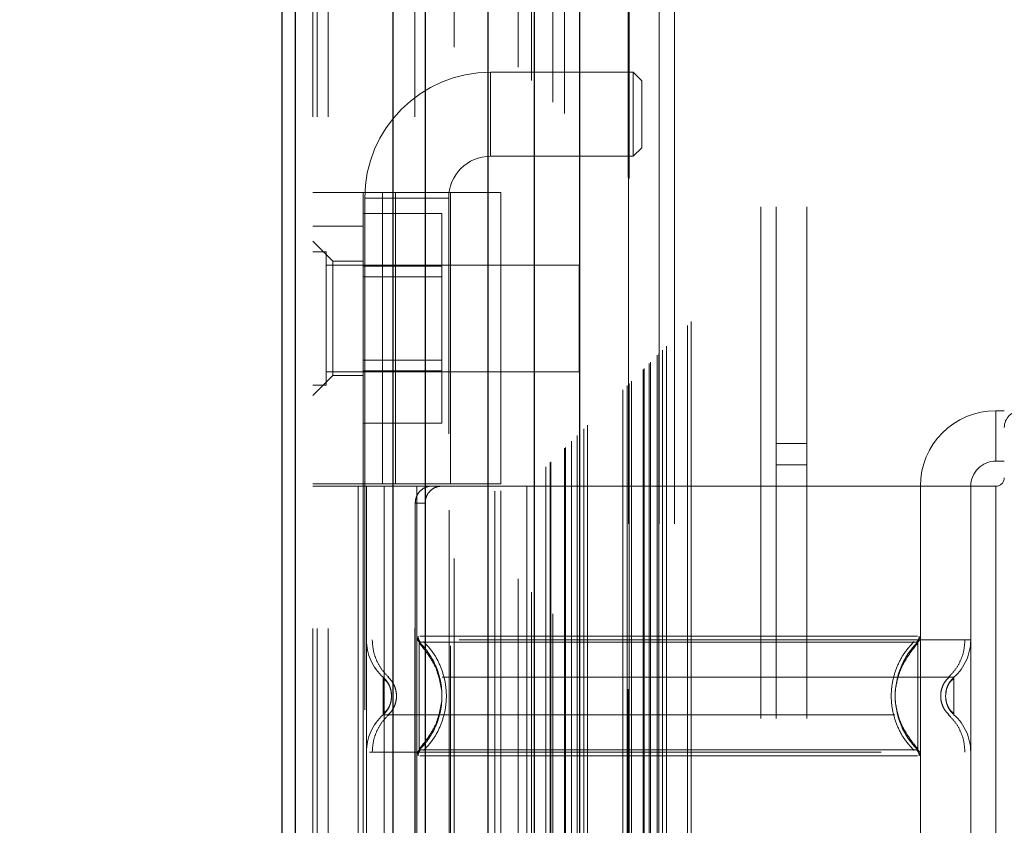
# Model space of a CAD drawing. Header units: inches. Extents: x 0.2 to 10.8, y 0.2 to 8.2.
# Tile 48 of 98: x 2.636 to 2.829, y 4.637 to 4.795. Entities that reach past the tile are written whole.
import ezdxf

# ---------------------------------------------------------------- set-up
doc = ezdxf.new("R2010")
doc.units = ezdxf.units.IN
doc.header["$MEASUREMENT"] = 0
doc.linetypes.add('HIDDEN', pattern=[0.07500000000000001, 0.05, -0.025])
doc.layers.add('DIMENSIONS', color=140, linetype='Continuous')
doc.layers.add('SLD-0', color=179, linetype='Continuous')
doc.styles.add('SLDTEXTSTYLE0', font='TXT', dxfattribs={"width": 0.7})
doc.dimstyles.new('SLDDIMSTYLE0', dxfattribs={"dimtxt": 0.0849609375, "dimasz": 0.13, "dimexe": 0, "dimexo": 0.0625, "dimgap": 0.021240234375, "dimtad": 0, "dimtih": 1, "dimtoh": 1, "dimlfac": 12, "dimrnd": 1e-09, "dimzin": 12, "dimdsep": 46, "dimtxsty": 'SLDTEXTSTYLE0', "dimsah": 1, "dimcen": 0.09, "dimadec": 0, "dimazin": 3, "dimtfac": 1, "dimtofl": 0, "dimtmove": 0, "dimatfit": 3, "dimfxl": 0, "dimfrac": 2, "dimtolj": 1, "dimtzin": 12, "dimarcsym": 0})

# ---------------------------------------------------------------- blocks, each defined once
blk = doc.blocks.new('_D_1')
at = {"layer": 'DIMENSIONS'}
for p, q in [((2.925384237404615, 4.889010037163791), (2.274023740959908, 4.889010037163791)), ((2.399023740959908, 4.889010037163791), (2.399023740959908, 4.329634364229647)), ((2.23744966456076, 4.175583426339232), (2.208919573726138, 4.175583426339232)), ((2.208919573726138, 4.175583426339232), (2.208919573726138, 4.040552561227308)), ((2.560597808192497, 4.175583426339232), (2.589127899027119, 4.175583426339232)), ((2.589127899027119, 4.175583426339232), (2.589127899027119, 4.040552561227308)), ((2.208919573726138, 4.040552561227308), (2.23744966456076, 4.040552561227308)), ((2.589127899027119, 4.040552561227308), (2.560597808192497, 4.040552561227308)), ((2.399023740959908, 3.39873236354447), (2.399023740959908, 4.021532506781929)), ((2.925384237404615, 3.39873236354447), (2.274023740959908, 3.39873236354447))]:
    blk.add_line(p, q, dxfattribs=at)
for points in [[(2.399023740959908, 4.889010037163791), (2.379023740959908, 4.759010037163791), (2.419023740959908, 4.759010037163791)], [(2.399023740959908, 3.39873236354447), (2.419023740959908, 3.528732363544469), (2.379023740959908, 3.528732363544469)]]:
    blk.add_solid(points, dxfattribs=at)
at = {"layer": 'DIMENSIONS', "char_height": 0.08333333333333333, "attachment_point": 1, "style": 'SLDTEXTSTYLE0'}
for s, insert in [('17.88', (2.2374496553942, 4.302025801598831)), ('454.2', (2.23744966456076, 4.147974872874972))]:
    blk.add_mtext(s, dxfattribs=dict(at, insert=insert))

msp = doc.modelspace()

# ---------------------------------------------------------------- linework, layer by layer
at = {"layer": 'SLD-0', "linetype": 'HIDDEN', "lineweight": 18}
for p, q in [((2.696668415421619, 3.175962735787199), (2.696668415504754, 5.57257996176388)), ((2.693668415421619, 3.175962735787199), (2.693668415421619, 5.121110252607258)), ((2.694547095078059, 3.175962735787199), (2.694547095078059, 5.120611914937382)), ((2.696668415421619, 3.175962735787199), (2.696668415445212, 5.119614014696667)), ((2.713623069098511, 3.175962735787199), (2.713623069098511, 5.111638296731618)), ((2.715744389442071, 3.175962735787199), (2.715744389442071, 5.111379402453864)), ((2.720366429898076, 5.099057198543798), (2.720366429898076, 3.188682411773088)), ((2.721290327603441, 3.189596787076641), (2.721290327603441, 5.098145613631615)), ((2.729293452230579, 3.202759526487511), (2.729293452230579, 5.084982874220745)), ((2.730426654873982, 3.202866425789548), (2.730426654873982, 5.084875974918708)), ((2.733793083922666, 5.0856752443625), (2.733793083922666, 3.202067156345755)), ((2.735495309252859, 3.20380176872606), (2.735495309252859, 5.083940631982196)), ((2.736400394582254, 5.083034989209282), (2.736400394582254, 3.204705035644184)), ((2.739245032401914, 3.207551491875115), (2.739245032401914, 5.08019090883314)), ((2.740058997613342, 3.208365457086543), (2.740058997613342, 5.079376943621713)), ((2.740208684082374, 3.208515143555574), (2.740208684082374, 5.079227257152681)), ((2.740615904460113, 5.078829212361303), (2.740615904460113, 3.208924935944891)), ((2.742877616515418, 5.076590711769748), (2.742877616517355, 3.211151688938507)), ((2.742908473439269, 3.211212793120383), (2.742908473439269, 5.076531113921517)), ((2.743042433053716, 3.211348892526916), (2.743042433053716, 5.076393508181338)), ((2.744236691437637, 3.212546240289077), (2.744236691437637, 5.075195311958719)), ((2.745361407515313, 3.213667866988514), (2.745361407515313, 5.074074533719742)), ((2.745832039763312, 5.073645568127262), (2.745832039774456, 3.21409683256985)), ((2.746663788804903, 3.214970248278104), (2.746663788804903, 5.072772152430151)), ((2.74739451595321, 3.215700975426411), (2.74739451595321, 5.072041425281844)), ((2.754278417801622, 3.222584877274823), (2.754278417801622, 5.065157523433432)), ((2.755111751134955, 3.223418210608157), (2.755111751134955, 5.064324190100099)), ((2.755324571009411, 5.064096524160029), (2.755324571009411, 3.223648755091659)), ((2.755528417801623, 5.063907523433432), (2.755528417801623, 3.223834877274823)), ((2.755528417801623, 3.223834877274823), (2.755528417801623, 5.063907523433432)), ((2.755945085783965, 3.224251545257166), (2.755945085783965, 5.063490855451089)), ((2.755992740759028, 3.224281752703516), (2.755992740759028, 5.063448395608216)), ((2.758236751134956, 3.226543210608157), (2.758236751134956, 5.061199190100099)), ((2.758236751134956, 3.226543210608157), (2.758236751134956, 5.061199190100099)), ((2.758477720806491, 3.226784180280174), (2.758477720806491, 5.060958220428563)), ((2.759406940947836, 3.227713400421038), (2.759406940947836, 5.060029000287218)), ((2.75969508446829, 3.22800154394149), (2.75969508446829, 5.059740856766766)), ((2.761317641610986, 3.229604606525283), (2.761317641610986, 5.05813625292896)), ((2.762024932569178, 3.23033139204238), (2.762024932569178, 5.057411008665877)), ((2.762797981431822, 3.231104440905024), (2.762797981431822, 5.056637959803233)), ((2.766888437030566, 3.235194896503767), (2.766888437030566, 5.052547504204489)), ((2.767616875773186, 3.235926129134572), (2.767616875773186, 5.051836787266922)), ((2.781251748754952, 3.258379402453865), (2.781251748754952, 5.029296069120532)), ((2.781251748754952, 3.258379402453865), (2.781251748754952, 5.029296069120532)), ((2.784251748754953, 3.258379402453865), (2.784251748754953, 5.029296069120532)), ((2.790251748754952, 3.258379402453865), (2.790251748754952, 5.029296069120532)), ((2.755384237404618, 3.296412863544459), (2.755384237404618, 4.991329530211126)), ((2.761384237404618, 3.296412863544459), (2.761384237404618, 4.991329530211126)), ((2.764384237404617, 3.296412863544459), (2.764384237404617, 4.991329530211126)), ((2.764384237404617, 3.296412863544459), (2.764384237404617, 4.991329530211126)), ((2.728445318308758, 4.768269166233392), (2.728445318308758, 4.784673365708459)), ((2.75633245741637, 4.784673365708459), (2.728445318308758, 4.784673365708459)), ((2.75633245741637, 4.784673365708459), (2.75633245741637, 4.768269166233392)), ((2.757972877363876, 4.783032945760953), (2.75633245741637, 4.784673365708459)), ((2.757972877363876, 4.783032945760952), (2.757972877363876, 4.7699095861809)), ((2.75633245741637, 4.768269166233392), (2.757972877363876, 4.7699095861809)), ((2.728445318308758, 4.768269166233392), (2.75633245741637, 4.768269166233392)), ((2.693668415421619, 4.761169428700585), (2.730413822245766, 4.761169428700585)), ((2.703510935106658, 4.704246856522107), (2.703510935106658, 4.761169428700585)), ((2.707285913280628, 4.704246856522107), (2.707285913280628, 4.761169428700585)), ((2.709833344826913, 4.761169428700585), (2.709833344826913, 4.704246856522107)), ((2.720571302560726, 4.704246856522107), (2.720571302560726, 4.761169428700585)), ((2.730413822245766, 4.704246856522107), (2.730413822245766, 4.761169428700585)), ((2.70383901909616, 4.760067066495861), (2.720243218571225, 4.760067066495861)), ((2.70383901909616, 4.760067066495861), (2.70383901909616, 4.514004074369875)), ((2.720243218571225, 4.514004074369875), (2.720243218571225, 4.760067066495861)), ((2.703510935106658, 4.757042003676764), (2.718927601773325, 4.757042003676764)), ((2.718927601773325, 4.746794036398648), (2.718927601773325, 4.757042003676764)), ((2.693668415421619, 4.754607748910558), (2.703510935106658, 4.754607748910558)), ((2.697605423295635, 4.747717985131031), (2.693668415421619, 4.751654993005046)), ((2.696272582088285, 4.749566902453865), (2.693668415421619, 4.749566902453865)), ((2.696272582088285, 4.723525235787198), (2.696272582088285, 4.749566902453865)), ((2.697605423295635, 4.747717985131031), (2.697605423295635, 4.736563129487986)), ((2.703510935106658, 4.747717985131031), (2.697605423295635, 4.747717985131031)), ((2.745751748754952, 4.746962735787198), (2.696272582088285, 4.746962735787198)), ((2.703510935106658, 4.746794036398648), (2.718927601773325, 4.746794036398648)), ((2.718927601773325, 4.726298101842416), (2.718927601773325, 4.746794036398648)), ((2.745751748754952, 4.726129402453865), (2.745751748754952, 4.746962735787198)), ((2.718927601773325, 4.744708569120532), (2.703510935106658, 4.744708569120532)), ((2.697605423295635, 4.736563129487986), (2.697605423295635, 4.725408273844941)), ((2.703510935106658, 4.728383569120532), (2.718927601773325, 4.728383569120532)), ((2.693668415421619, 4.721471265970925), (2.697605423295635, 4.725408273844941)), ((2.696272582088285, 4.726129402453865), (2.745751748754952, 4.726129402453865)), ((2.697605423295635, 4.725408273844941), (2.703510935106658, 4.725408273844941)), ((2.703510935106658, 4.726298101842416), (2.718927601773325, 4.726298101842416)), ((2.718927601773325, 4.7160501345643), (2.718927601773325, 4.726298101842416)), ((2.693668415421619, 4.723525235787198), (2.696272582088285, 4.723525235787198)), ((2.827198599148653, 4.718518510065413), (2.827198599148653, 4.708675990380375)), ((2.827198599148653, 4.718518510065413), (2.82883901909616, 4.718518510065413)), ((2.703510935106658, 4.7160501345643), (2.718927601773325, 4.7160501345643)), ((2.790251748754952, 4.712087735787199), (2.784251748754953, 4.712087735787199)), ((2.784251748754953, 4.707921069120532), (2.790251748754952, 4.707921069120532)), ((2.82883901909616, 4.708675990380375), (2.827198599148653, 4.708675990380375)), ((2.730413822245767, 4.704246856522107), (2.693668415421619, 4.704246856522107)), ((2.730413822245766, 4.703754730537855), (2.693668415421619, 4.703754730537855)), ((2.702576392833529, 4.703754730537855), (2.702576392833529, 4.57252113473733)), ((2.703510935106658, 4.704246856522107), (2.703510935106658, 4.703754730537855)), ((2.703510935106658, 4.703754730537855), (2.703510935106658, 4.57252113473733)), ((2.704167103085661, 4.703754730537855), (2.704167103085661, 4.57252113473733)), ((2.704167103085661, 4.703754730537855), (2.704167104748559, 4.673748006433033)), ((2.707646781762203, 4.703754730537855), (2.707646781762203, 4.57252113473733)), ((2.7140096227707, 4.703754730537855), (2.7140096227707, 4.57252113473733)), ((2.7140096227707, 4.703754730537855), (2.714009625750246, 4.674458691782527)), ((2.720571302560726, 4.57252113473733), (2.720571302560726, 4.703754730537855)), ((2.812434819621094, 4.703754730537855), (2.730413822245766, 4.703754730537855)), ((2.730413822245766, 4.57252113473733), (2.730413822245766, 4.703754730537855)), ((2.812434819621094, 4.703754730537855), (2.812434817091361, 4.674458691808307)), ((2.827198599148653, 4.703754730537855), (2.812434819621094, 4.703754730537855)), ((2.812434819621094, 4.703754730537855), (2.812434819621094, 4.57252113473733)), ((2.822277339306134, 4.703754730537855), (2.822277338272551, 4.673748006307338)), ((2.822277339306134, 4.703754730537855), (2.822277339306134, 4.57252113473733)), ((2.827198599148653, 4.703754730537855), (2.827198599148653, 4.57252113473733)), ((2.827198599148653, 4.703754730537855), (2.827198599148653, 4.57252113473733)), ((2.713716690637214, 4.700473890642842), (2.713716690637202, 4.575801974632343)), ((2.715650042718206, 4.700473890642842), (2.713716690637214, 4.700473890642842)), ((2.715650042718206, 4.700473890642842), (2.715650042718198, 4.575801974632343)), ((2.715343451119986, 4.672037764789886), (2.714500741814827, 4.67328818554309)), ((2.709086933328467, 4.662744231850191), (2.70899823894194, 4.663561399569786)), ((2.709088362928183, 4.662744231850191), (2.709000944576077, 4.663548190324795)), ((2.817443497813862, 4.663548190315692), (2.817356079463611, 4.662744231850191)), ((2.708998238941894, 4.66192706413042), (2.709086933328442, 4.662744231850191)), ((2.709000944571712, 4.661940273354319), (2.709088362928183, 4.662744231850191)), ((2.817356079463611, 4.662744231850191), (2.817443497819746, 4.661940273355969)), ((2.714500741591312, 4.652200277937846), (2.715343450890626, 4.653450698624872)), ((2.704741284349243, 4.651740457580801), (2.822277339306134, 4.651740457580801))]:
    msp.add_line(p, q, dxfattribs=at)
at = {"layer": 'SLD-0', "linetype": 'Continuous', "lineweight": 25}
for p, q in [((2.687668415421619, 3.175962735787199), (2.687668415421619, 5.121792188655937)), ((2.69030445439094, 3.175962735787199), (2.69030445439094, 5.120611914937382)), ((2.709380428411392, 3.175962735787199), (2.709380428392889, 5.111638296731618)), ((2.715744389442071, 3.175962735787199), (2.715744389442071, 5.111379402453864)), ((2.727884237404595, 5.0856752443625), (2.727884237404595, 3.202067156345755)), ((2.736968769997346, 5.076590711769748), (2.736968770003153, 3.211151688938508)), ((2.745832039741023, 5.073645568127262), (2.745832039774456, 3.214096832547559))]:
    msp.add_line(p, q, dxfattribs=at)
at = {"layer": 'SLD-0', "linetype": 'HIDDEN', "lineweight": 18}
for centre, radius, start, end in [((2.728445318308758, 4.760067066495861), 0.0246062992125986, 90, 180), ((2.728445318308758, 4.760067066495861), 0.008202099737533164, 90, 180), ((2.827198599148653, 4.703754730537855), 0.01476377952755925, 90, 180), ((2.832119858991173, 4.7152376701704), 0.003280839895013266, 90, 180), ((2.827198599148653, 4.703754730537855), 0.004921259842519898, 90, 180), ((2.827198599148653, 4.705395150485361), 0.001640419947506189, 270.0000000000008, 0), ((2.715650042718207, 4.674458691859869), 0.001640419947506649, 180.0000000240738, 225.523727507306), ((2.810794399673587, 4.674458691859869), 0.00164041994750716, 314.4762724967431, 359.9999999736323), ((2.7140096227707, 4.673748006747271), 0.009842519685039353, 180.0000000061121, 228.2366022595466), ((2.812434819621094, 4.673748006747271), 0.009842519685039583, 311.7633977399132, 0), ((2.7140096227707, 4.651740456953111), 0.009842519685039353, 131.7633977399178, 180), ((2.812434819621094, 4.651740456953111), 0.009842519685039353, 0, 48.23660226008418), ((2.715650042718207, 4.651029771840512), 0.001640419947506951, 134.476272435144, 180), ((2.810794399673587, 4.651029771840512), 0.001640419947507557, 2.751638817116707e-08, 45.52372749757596)]:
    msp.add_arc(centre, radius, start, end, dxfattribs=at)
for points, knots in [([(2.761041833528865, 3.229353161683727), (2.76103446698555, 3.231493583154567), (2.761013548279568, 3.237571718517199), (2.760996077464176, 3.248606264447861), (2.76098484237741, 3.263351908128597), (2.760984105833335, 3.280493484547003), (2.76098907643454, 3.305008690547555), (2.760993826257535, 3.335444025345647), (2.760989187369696, 3.380819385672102), (2.760991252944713, 3.43513297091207), (2.76099004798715, 3.553656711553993), (2.760991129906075, 3.786584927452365), (2.760990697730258, 4.174450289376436), (2.760990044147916, 4.515703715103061), (2.760991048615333, 4.750655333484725), (2.760989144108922, 4.838647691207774), (2.760994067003, 4.90478044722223), (2.76099052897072, 4.949195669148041), (2.760985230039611, 4.971638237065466), (2.760984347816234, 4.992882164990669), (2.760995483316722, 5.01162450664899), (2.761021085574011, 5.027231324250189), (2.76105633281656, 5.039790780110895), (2.761094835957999, 5.049728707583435), (2.761124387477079, 5.055607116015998), (2.761136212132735, 5.058220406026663), (2.76113656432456, 5.058298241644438)], [0, 0, 0, 0, 0.003510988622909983, 0.009970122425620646, 0.01809984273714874, 0.02769812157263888, 0.03808723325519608, 0.05831184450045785, 0.0776208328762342, 0.112515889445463, 0.1474017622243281, 0.2720338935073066, 0.4945852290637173, 0.7836126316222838, 0.8317877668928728, 0.8799735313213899, 0.9279454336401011, 0.9402645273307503, 0.952827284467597, 0.9647577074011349, 0.9751106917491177, 0.9835701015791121, 0.990357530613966, 0.9957119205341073, 0.9998722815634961, 1, 1, 1, 1]), ([(2.716804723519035, 4.703754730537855), (2.716439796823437, 4.703754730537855), (2.716060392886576, 4.703678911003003), (2.715325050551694, 4.703364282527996), (2.714973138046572, 4.703125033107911), (2.714379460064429, 4.702520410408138), (2.714134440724, 4.702151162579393), (2.713804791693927, 4.701350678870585), (2.713716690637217, 4.700914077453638), (2.713716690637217, 4.700473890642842)], [0, 0, 0, 0, 0.25, 0.25, 0.5, 0.5, 0.75, 0.75, 1, 1, 1, 1]), ([(2.715650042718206, 4.700473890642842), (2.715650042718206, 4.700908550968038), (2.715734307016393, 4.701335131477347), (2.71605799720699, 4.702131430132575), (2.716297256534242, 4.702496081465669), (2.716886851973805, 4.703101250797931), (2.71724149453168, 4.703344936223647), (2.717997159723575, 4.703669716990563), (2.718404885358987, 4.703754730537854), (2.71880895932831, 4.703754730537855)], [0, 0, 0, 0, 0.25, 0.25, 0.5, 0.5, 0.75, 0.75, 1, 1, 1, 1]), ([(2.714247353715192, 4.674466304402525), (2.714252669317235, 4.674357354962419), (2.714263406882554, 4.674137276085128), (2.714366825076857, 4.673820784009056), (2.714519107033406, 4.67352489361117), (2.714667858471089, 4.673363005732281), (2.714741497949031, 4.673282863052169)], [0, 0, 0, 0, 0.2475219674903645, 0.4999966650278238, 0.7524730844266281, 1, 1, 1, 1]), ([(2.811860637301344, 4.674458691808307), (2.811767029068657, 4.674458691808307), (2.811435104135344, 4.674458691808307), (2.808907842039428, 4.674458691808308), (2.804424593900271, 4.674458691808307), (2.798239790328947, 4.674458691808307), (2.790740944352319, 4.674458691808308), (2.782176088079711, 4.674458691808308), (2.772885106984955, 4.674458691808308), (2.763222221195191, 4.674458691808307), (2.753559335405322, 4.674458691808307), (2.744268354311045, 4.674458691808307), (2.735703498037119, 4.674458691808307), (2.728204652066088, 4.674458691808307), (2.722019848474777, 4.674458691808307), (2.717536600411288, 4.674458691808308), (2.715009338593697, 4.674458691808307), (2.714677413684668, 4.674458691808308), (2.714583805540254, 4.674458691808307)], [0, 0, 0, 0, 0.02656569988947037, 0.09419917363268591, 0.161832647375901, 0.2294661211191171, 0.2970995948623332, 0.3647330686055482, 0.4323665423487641, 0.5000000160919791, 0.5676334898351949, 0.6352669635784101, 0.7029004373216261, 0.770533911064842, 0.8381673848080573, 0.905800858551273, 0.973434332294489, 1, 1, 1, 1]), ([(2.811702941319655, 4.673282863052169), (2.811776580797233, 4.673363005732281), (2.81192533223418, 4.673524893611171), (2.812077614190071, 4.673820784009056), (2.812181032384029, 4.674137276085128), (2.812191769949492, 4.674357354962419), (2.812197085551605, 4.674466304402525)], [0, 0, 0, 0, 0.247526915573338, 0.500003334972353, 0.7524780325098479, 0.9999999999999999, 0.9999999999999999, 0.9999999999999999, 0.9999999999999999]), ([(2.822277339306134, 4.673748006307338), (2.822057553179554, 4.673748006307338), (2.821617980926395, 4.673748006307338), (2.818106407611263, 4.673748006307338), (2.812648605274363, 4.673748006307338), (2.805247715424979, 4.673748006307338), (2.796243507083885, 4.673748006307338), (2.785967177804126, 4.673748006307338), (2.774817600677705, 4.673748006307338), (2.763222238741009, 4.673748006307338), (2.751626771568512, 4.673748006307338), (2.740477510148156, 4.673748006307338), (2.730200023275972, 4.673748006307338), (2.721200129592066, 4.673748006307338), (2.713783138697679, 4.673748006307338), (2.70838542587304, 4.673748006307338), (2.705279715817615, 4.673748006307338), (2.704875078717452, 4.673748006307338), (2.704741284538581, 4.673748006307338)], [0, 0, 0, 0, 0.06454114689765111, 0.1290822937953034, 0.1936234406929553, 0.2581645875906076, 0.3227057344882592, 0.3872468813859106, 0.4517880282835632, 0.5163291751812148, 0.580870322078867, 0.645411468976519, 0.7099526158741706, 0.7744937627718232, 0.8390349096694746, 0.9035760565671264, 0.9681172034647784, 1, 1, 1, 1]), ([(2.7053074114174, 4.673748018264), (2.705348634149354, 4.673060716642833), (2.705431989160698, 4.671670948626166), (2.706100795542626, 4.669675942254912), (2.707123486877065, 4.667844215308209), (2.708088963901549, 4.666860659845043), (2.708566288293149, 4.666374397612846)], [0, 0, 0, 0, 0.2473384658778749, 0.500134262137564, 0.7528702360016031, 1, 1, 1, 1]), ([(2.811943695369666, 4.673288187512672), (2.811950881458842, 4.673288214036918), (2.810672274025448, 4.673288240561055), (2.805796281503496, 4.673288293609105), (2.802183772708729, 4.673288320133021), (2.793161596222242, 4.673288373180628), (2.787758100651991, 4.673288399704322), (2.77597579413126, 4.673288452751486), (2.769599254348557, 4.673288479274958), (2.756845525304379, 4.67328853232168), (2.750468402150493, 4.67328855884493), (2.738687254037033, 4.673288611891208), (2.733281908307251, 4.673288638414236), (2.72426114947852, 4.673288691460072), (2.720648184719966, 4.673288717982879), (2.715772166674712, 4.673288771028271), (2.714490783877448, 4.673288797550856), (2.714501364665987, 4.673288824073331)], [0, 0, 0, 0, 0.125, 0.125, 0.25, 0.25, 0.375, 0.375, 0.5, 0.5, 0.625, 0.625, 0.75, 0.75, 0.875, 0.875, 1, 1, 1, 1]), ([(2.714500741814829, 4.673288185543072), (2.714500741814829, 4.673315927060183), (2.714500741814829, 4.67156638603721), (2.714500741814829, 4.666883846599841), (2.714500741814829, 4.662744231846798), (2.714500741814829, 4.658604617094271), (2.714500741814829, 4.653922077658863), (2.714500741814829, 4.652172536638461), (2.714500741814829, 4.652200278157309)], [6.283185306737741, 6.283185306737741, 6.283185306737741, 6.283185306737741, 7.068583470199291, 7.46128255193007, 7.85398163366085, 8.24668071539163, 8.6393797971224, 9.42477796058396, 9.42477796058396, 9.42477796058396, 9.42477796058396]), ([(2.718853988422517, 4.664220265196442), (2.718624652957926, 4.665426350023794), (2.718238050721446, 4.667459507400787), (2.716860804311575, 4.669899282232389), (2.715647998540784, 4.671718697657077), (2.71490068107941, 4.672607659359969), (2.714500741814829, 4.673083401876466)], [0, 0, 0, 0, 0.3903267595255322, 0.6579932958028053, 0.8169694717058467, 0.9999999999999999, 0.9999999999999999, 0.9999999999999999, 0.9999999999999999]), ([(2.715355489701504, 4.673386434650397), (2.716017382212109, 4.672658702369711), (2.717340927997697, 4.671203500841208), (2.718715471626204, 4.668554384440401), (2.719592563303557, 4.665713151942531), (2.719894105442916, 4.662744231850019), (2.719592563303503, 4.659775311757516), (2.71871547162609, 4.65693407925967), (2.717340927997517, 4.654284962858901), (2.716017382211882, 4.652829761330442), (2.715355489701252, 4.652102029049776)], [0, 0, 0, 0, 0.1250857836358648, 0.2501263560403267, 0.3751554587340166, 0.5000000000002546, 0.6248445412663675, 0.7498736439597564, 0.8749142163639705, 1, 1, 1, 1]), ([(2.811194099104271, 4.652102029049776), (2.810530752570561, 4.652829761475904), (2.809204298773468, 4.654284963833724), (2.807826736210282, 4.656934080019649), (2.806947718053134, 4.659775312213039), (2.806645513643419, 4.662744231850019), (2.80694771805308, 4.665713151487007), (2.807826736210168, 4.668554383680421), (2.809204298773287, 4.671203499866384), (2.810530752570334, 4.672658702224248), (2.811194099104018, 4.673386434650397)], [0, 0, 0, 0, 0.1250856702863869, 0.2501262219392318, 0.3751553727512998, 0.499999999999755, 0.6248446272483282, 0.749873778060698, 0.8749143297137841, 1, 1, 1, 1]), ([(2.811943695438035, 4.652200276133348), (2.809128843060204, 4.654931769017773), (2.805909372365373, 4.662744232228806), (2.809128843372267, 4.670556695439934), (2.811943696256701, 4.67328818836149)], [0.02713175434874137, 0.02713175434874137, 0.02713175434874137, 0.02713175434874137, 0.499999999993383, 0.9728682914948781, 0.9728682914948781, 0.9728682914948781, 0.9728682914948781]), ([(2.811943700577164, 4.673083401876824), (2.811543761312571, 4.672607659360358), (2.810796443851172, 4.671718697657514), (2.809583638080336, 4.669899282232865), (2.808206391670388, 4.667459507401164), (2.807819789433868, 4.66542635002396), (2.807590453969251, 4.664220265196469)], [0, 0, 0, 0, 0.1830305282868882, 0.3420067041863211, 0.6096732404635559, 1, 1, 1, 1]), ([(2.811943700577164, 4.652200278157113), (2.811943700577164, 4.652172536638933), (2.811943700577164, 4.653922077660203), (2.811943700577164, 4.658604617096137), (2.811943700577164, 4.662744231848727), (2.811943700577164, 4.666883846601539), (2.811943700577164, 4.671566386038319), (2.811943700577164, 4.6733159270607), (2.811943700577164, 4.673288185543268)], [3.14159265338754, 3.14159265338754, 3.14159265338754, 3.14159265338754, 3.92699081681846, 4.31968989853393, 4.71238898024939, 5.10508806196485, 5.49778714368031, 6.28318530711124, 6.28318530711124, 6.28318530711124, 6.28318530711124]), ([(2.817878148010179, 4.666374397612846), (2.818355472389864, 4.666860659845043), (2.819320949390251, 4.667844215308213), (2.820343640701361, 4.669675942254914), (2.821012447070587, 4.671670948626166), (2.821095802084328, 4.673060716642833), (2.821137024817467, 4.673748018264)], [0, 0, 0, 0, 0.2471297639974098, 0.499865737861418, 0.7526615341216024, 1, 1, 1, 1]), ([(2.717878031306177, 4.657610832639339), (2.718402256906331, 4.659321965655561), (2.719450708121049, 4.662744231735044), (2.718402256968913, 4.666166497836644), (2.71787803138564, 4.667877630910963)], [0, 0, 0, 0, 0.4999999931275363, 1, 1, 1, 1]), ([(2.818991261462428, 4.666405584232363), (2.819000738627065, 4.666405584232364), (2.815722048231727, 4.666405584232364), (2.803045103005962, 4.666405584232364), (2.785382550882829, 4.666405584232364), (2.76322221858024, 4.666405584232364), (2.741061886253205, 4.666405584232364), (2.723399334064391, 4.666405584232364), (2.710722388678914, 4.666405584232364), (2.707443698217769, 4.666405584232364), (2.707453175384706, 4.666405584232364)], [4.71241410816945, 4.71241410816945, 4.71241410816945, 4.71241410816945, 5.15721612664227, 5.4883921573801, 5.8858033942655, 6.2832146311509, 6.68062586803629, 7.07803710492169, 7.40921313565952, 7.854015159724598, 7.854015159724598, 7.854015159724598, 7.854015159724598]), ([(2.708544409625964, 4.664939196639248), (2.708420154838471, 4.665180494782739), (2.708138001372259, 4.66572842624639), (2.707699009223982, 4.666162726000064), (2.707453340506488, 4.666405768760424)], [0, 0, 0, 0, 0.4403801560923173, 1, 1, 1, 1]), ([(2.707453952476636, 4.666406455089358), (2.707453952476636, 4.666406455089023), (2.707453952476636, 4.66631113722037), (2.707453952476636, 4.665944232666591), (2.707453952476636, 4.665672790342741), (2.707453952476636, 4.664994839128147), (2.707453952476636, 4.664588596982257), (2.707453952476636, 4.663702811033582), (2.707453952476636, 4.663223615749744), (2.707453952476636, 4.662264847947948), (2.707453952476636, 4.66178565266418), (2.707453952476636, 4.660899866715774), (2.707453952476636, 4.660493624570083), (2.707453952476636, 4.659815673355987), (2.707453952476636, 4.659544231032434), (2.707453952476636, 4.659177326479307), (2.707453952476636, 4.659082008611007), (2.707453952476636, 4.659082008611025)], [0, 0, 0, 0, 0.125, 0.125, 0.25, 0.25, 0.375, 0.375, 0.5, 0.5, 0.625, 0.625, 0.75, 0.75, 0.875, 0.875, 1, 1, 1, 1]), ([(2.708766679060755, 4.664408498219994), (2.708732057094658, 4.664522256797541), (2.708597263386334, 4.664965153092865), (2.708170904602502, 4.66566686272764), (2.707692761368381, 4.666160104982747), (2.707453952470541, 4.666406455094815)], [0, 0, 0, 0, 0.1474872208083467, 0.5742120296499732, 0.9999999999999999, 0.9999999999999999, 0.9999999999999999, 0.9999999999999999]), ([(2.709060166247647, 4.663259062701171), (2.709011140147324, 4.663557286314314), (2.708912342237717, 4.664158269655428), (2.708561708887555, 4.66496433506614), (2.708086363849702, 4.665658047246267), (2.70766624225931, 4.665965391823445), (2.707453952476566, 4.666120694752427)], [0, 0, 0, 0, 0.2435770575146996, 0.4908590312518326, 0.7427282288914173, 1, 1, 1, 1]), ([(2.708402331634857, 4.666438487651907), (2.708644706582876, 4.666192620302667), (2.709129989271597, 4.665700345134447), (2.709639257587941, 4.664782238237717), (2.70996726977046, 4.66378864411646), (2.710081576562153, 4.662744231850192), (2.709967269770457, 4.661699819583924), (2.709639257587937, 4.660706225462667), (2.709129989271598, 4.65978811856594), (2.708644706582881, 4.659295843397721), (2.708402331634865, 4.659049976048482)], [0, 0, 0, 0, 0.124832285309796, 0.2499389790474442, 0.3751056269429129, 0.5000000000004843, 0.6248943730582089, 0.750061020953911, 0.8751677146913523, 1, 1, 1, 1]), ([(2.818042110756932, 4.659049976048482), (2.817799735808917, 4.659295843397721), (2.8173144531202, 4.659788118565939), (2.816805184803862, 4.660706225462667), (2.816477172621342, 4.661699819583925), (2.816362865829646, 4.662744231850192), (2.816477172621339, 4.663788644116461), (2.816805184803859, 4.664782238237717), (2.817314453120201, 4.665700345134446), (2.81779973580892, 4.666192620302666), (2.818042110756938, 4.666438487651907)], [0, 0, 0, 0, 0.1248322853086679, 0.2499389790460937, 0.3751056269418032, 0.4999999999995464, 0.624894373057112, 0.7500610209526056, 0.8751677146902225, 1, 1, 1, 1]), ([(2.818990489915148, 4.666120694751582), (2.818778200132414, 4.665965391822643), (2.818358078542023, 4.665658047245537), (2.817882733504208, 4.664964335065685), (2.817532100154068, 4.664158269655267), (2.817433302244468, 4.663557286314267), (2.817384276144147, 4.663259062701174)], [0, 0, 0, 0, 0.2572717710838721, 0.5091409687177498, 0.7564229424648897, 1, 1, 1, 1]), ([(2.818990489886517, 4.666406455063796), (2.81875168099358, 4.666160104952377), (2.818273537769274, 4.665666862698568), (2.817847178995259, 4.664965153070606), (2.817712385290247, 4.664522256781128), (2.817677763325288, 4.664408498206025)], [0, 0, 0, 0, 0.4257879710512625, 0.8525127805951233, 1, 1, 1, 1]), ([(2.818990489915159, 4.659082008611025), (2.818990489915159, 4.659082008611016), (2.818990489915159, 4.659177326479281), (2.818990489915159, 4.65954423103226), (2.818990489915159, 4.659815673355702), (2.818990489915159, 4.660493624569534), (2.818990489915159, 4.660899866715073), (2.818990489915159, 4.661785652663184), (2.818990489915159, 4.66226484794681), (2.818990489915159, 4.663223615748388), (2.818990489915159, 4.66370281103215), (2.818990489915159, 4.664588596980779), (2.818990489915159, 4.664994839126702), (2.818990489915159, 4.665672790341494), (2.818990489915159, 4.665944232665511), (2.818990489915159, 4.666311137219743), (2.818990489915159, 4.666406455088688), (2.818990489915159, 4.666406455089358)], [0, 0, 0, 0, 0.125, 0.125, 0.25, 0.25, 0.375, 0.375, 0.5, 0.5, 0.625, 0.625, 0.75, 0.75, 0.875, 0.875, 1, 1, 1, 1]), ([(2.707453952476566, 4.659367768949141), (2.707666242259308, 4.659523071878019), (2.708086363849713, 4.659830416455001), (2.708561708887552, 4.660524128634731), (2.708912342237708, 4.661330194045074), (2.709011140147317, 4.661931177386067), (2.709060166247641, 4.662229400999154)], [0, 0, 0, 0, 0.2572717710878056, 0.5091409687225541, 0.7564229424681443, 1, 1, 1, 1]), ([(2.707453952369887, 4.659082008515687), (2.707692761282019, 4.659328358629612), (2.708170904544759, 4.659821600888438), (2.708597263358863, 4.660523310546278), (2.708732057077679, 4.660966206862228), (2.708766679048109, 4.661079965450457)], [0, 0, 0, 0, 0.4257879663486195, 0.8525127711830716, 1, 1, 1, 1]), ([(2.714500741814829, 4.652405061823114), (2.714900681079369, 4.652880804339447), (2.71564799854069, 4.653769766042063), (2.716860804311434, 4.655589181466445), (2.718238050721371, 4.658028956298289), (2.718624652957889, 4.660062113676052), (2.718853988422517, 4.661268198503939)], [0, 0, 0, 0, 0.1830305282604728, 0.3420067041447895, 0.6096732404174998, 1, 1, 1, 1]), ([(2.80759045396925, 4.661268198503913), (2.807819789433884, 4.660062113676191), (2.80820639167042, 4.658028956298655), (2.809583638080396, 4.65558918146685), (2.810796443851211, 4.653769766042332), (2.811543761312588, 4.652880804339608), (2.811943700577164, 4.652405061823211)], [0, 0, 0, 0, 0.3903267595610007, 0.6579932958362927, 0.8169694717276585, 1, 1, 1, 1]), ([(2.817384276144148, 4.662229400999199), (2.817433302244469, 4.661931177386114), (2.817532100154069, 4.661330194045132), (2.817882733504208, 4.660524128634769), (2.818358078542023, 4.659830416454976), (2.818778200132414, 4.659523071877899), (2.818990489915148, 4.659367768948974)], [0, 0, 0, 0, 0.2435770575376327, 0.4908590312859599, 0.742728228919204, 1, 1, 1, 1]), ([(2.817677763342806, 4.661079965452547), (2.817712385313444, 4.6609662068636), (2.817847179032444, 4.660523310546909), (2.818273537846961, 4.659821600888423), (2.818751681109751, 4.659328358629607), (2.818990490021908, 4.659082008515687)], [0, 0, 0, 0, 0.1474872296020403, 0.5742120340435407, 1, 1, 1, 1]), ([(2.708566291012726, 4.659114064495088), (2.708088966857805, 4.658627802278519), (2.707123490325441, 4.657644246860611), (2.706100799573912, 4.655812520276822), (2.705431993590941, 4.653817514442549), (2.705348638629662, 4.652427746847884), (2.705307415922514, 4.651740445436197)], [0, 0, 0, 0, 0.2471297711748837, 0.4998657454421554, 0.7526615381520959, 1, 1, 1, 1]), ([(2.707453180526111, 4.659082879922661), (2.707443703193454, 4.659082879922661), (2.710722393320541, 4.659082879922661), (2.723399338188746, 4.659082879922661), (2.741061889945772, 4.659082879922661), (2.763222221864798, 4.659082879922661), (2.785382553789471, 4.659082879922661), (2.803045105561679, 4.659082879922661), (2.815722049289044, 4.659082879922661), (2.819000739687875, 4.659082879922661), (2.818991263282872, 4.659082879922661)], [4.712364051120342, 4.712364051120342, 4.712364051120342, 4.712364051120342, 5.15716607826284, 5.488342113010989, 5.885753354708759, 6.28316459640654, 6.68057583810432, 7.077987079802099, 7.40916311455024, 7.85396503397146, 7.85396503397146, 7.85396503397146, 7.85396503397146]), ([(2.707453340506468, 4.659082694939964), (2.707699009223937, 4.65932573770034), (2.708138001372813, 4.659760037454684), (2.708420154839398, 4.660307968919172), (2.708544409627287, 4.660549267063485)], [0, 0, 0, 0, 0.5596198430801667, 1, 1, 1, 1]), ([(2.821137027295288, 4.651740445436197), (2.821095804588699, 4.652427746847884), (2.821012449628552, 4.653817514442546), (2.820343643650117, 4.655812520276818), (2.819320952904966, 4.657644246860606), (2.818355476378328, 4.658627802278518), (2.817878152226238, 4.659114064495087)], [0, 0, 0, 0, 0.2473384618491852, 0.5001342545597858, 0.7528702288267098, 1, 1, 1, 1]), ([(2.714741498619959, 4.65220559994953), (2.714667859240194, 4.652125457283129), (2.714519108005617, 4.651963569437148), (2.714366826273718, 4.651667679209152), (2.714263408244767, 4.651351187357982), (2.71425267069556, 4.651131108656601), (2.714247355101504, 4.651022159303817)], [0, 0, 0, 0, 0.2475269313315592, 0.5000033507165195, 0.75247804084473, 1, 1, 1, 1]), ([(2.714501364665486, 4.652199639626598), (2.714490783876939, 4.652199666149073), (2.715772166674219, 4.652199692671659), (2.720648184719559, 4.652199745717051), (2.724261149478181, 4.652199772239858), (2.733281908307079, 4.652199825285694), (2.73868725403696, 4.652199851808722), (2.750468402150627, 4.652199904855), (2.756845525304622, 4.65219993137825), (2.769599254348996, 4.652199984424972), (2.775975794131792, 4.652200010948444), (2.78775810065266, 4.652200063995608), (2.79316159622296, 4.652200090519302), (2.802183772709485, 4.65220014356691), (2.805796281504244, 4.652200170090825), (2.810672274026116, 4.652200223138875), (2.811950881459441, 4.652200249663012), (2.811943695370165, 4.652200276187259)], [0, 0, 0, 0, 0.125, 0.125, 0.25, 0.25, 0.375, 0.375, 0.5, 0.5, 0.625, 0.625, 0.75, 0.75, 0.875, 0.875, 1, 1, 1, 1]), ([(2.812197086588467, 4.651022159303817), (2.812191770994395, 4.651131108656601), (2.812181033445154, 4.651351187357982), (2.812077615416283, 4.651667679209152), (2.811925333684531, 4.651963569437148), (2.811776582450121, 4.652125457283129), (2.811702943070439, 4.65220559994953)], [0, 0, 0, 0, 0.2475219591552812, 0.4999966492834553, 0.7524730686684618, 1, 1, 1, 1]), ([(2.714583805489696, 4.651029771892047), (2.714677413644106, 4.651029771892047), (2.715009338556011, 4.651029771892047), (2.717536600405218, 4.651029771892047), (2.722019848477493, 4.651029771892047), (2.728204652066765, 4.651029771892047), (2.735703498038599, 4.651029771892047), (2.744268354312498, 4.651029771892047), (2.753559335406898, 4.651029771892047), (2.763222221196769, 4.651029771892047), (2.772885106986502, 4.651029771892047), (2.782176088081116, 4.651029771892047), (2.790740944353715, 4.651029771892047), (2.798239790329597, 4.651029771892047), (2.80442459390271, 4.651029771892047), (2.808907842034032, 4.651029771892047), (2.811435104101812, 4.651029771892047), (2.811767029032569, 4.651029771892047), (2.811860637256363, 4.651029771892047)], [0, 0, 0, 0, 0.02656567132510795, 0.09419914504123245, 0.1618326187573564, 0.2294660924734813, 0.297099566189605, 0.3647330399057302, 0.4323665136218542, 0.499999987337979, 0.5676334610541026, 0.6352669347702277, 0.7029004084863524, 0.7705338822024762, 0.8381673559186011, 0.9058008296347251, 0.9734343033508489, 0.9999999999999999, 0.9999999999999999, 0.9999999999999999, 0.9999999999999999])]:
    msp.add_open_spline(points, degree=3, knots=knots, dxfattribs=at)
for points in [[(2.718926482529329, 4.662744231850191), (2.71892981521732, 4.664703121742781), (2.718141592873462, 4.668612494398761), (2.7158963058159, 4.671916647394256), (2.714500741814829, 4.673288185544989)], [(2.811943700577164, 4.673288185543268), (2.810548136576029, 4.671916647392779), (2.808302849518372, 4.668612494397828), (2.807514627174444, 4.664703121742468), (2.807517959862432, 4.662744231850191)], [(2.714500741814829, 4.652200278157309), (2.7158963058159, 4.653571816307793), (2.718141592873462, 4.656875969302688), (2.71892981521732, 4.660785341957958), (2.718926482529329, 4.662744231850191)], [(2.807517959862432, 4.662744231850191), (2.807514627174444, 4.660785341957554), (2.808302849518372, 4.656875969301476), (2.810548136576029, 4.653571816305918), (2.811943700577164, 4.652200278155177)]]:
    msp.add_open_spline(points, degree=3, dxfattribs=at)

# ---------------------------------------------------------------- dimensions: what is measured, and where the dimension line sits
at = {"layer": 'DIMENSIONS'}
dim = msp.add_linear_dim(base=(2.399023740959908, 3.39873236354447), p1=(2.975384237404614, 4.889010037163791), p2=(2.975384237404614, 3.39873236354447), angle=90.0000000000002, dimstyle='SLDDIMSTYLE0', dxfattribs=at)
dim.commit()
dim.dimension.update_dxf_attribs({"geometry": '_D_1', "text_midpoint": (2.399023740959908, 4.175583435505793), "dimtype": 160})

doc.saveas('drawing.dxf')
